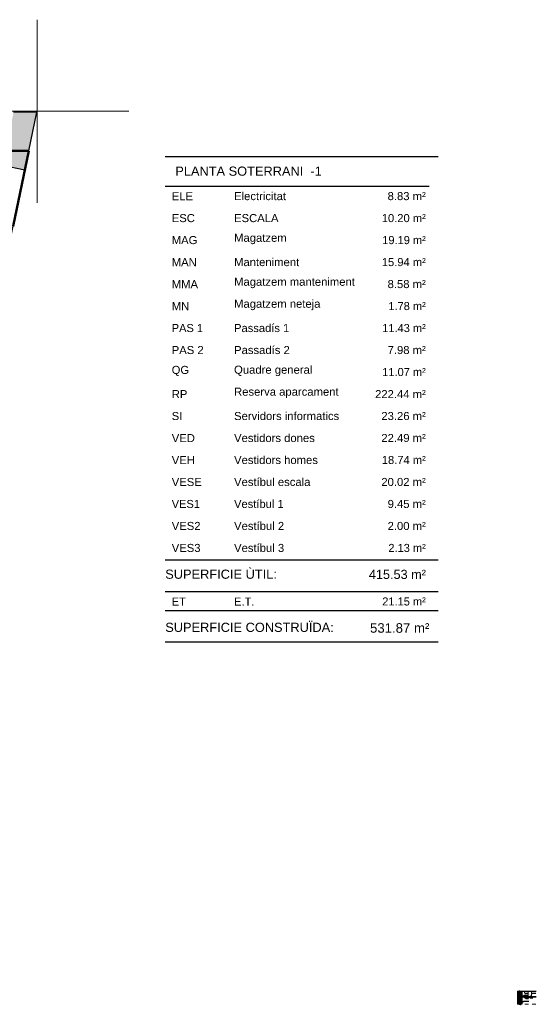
# Model space of a CAD drawing. Header units: metres. Extents: x -1 to 441, y -6 to 42.
# Tile 15 of 15: x 427 to 441, y 4 to 31. Entities that reach past the tile are written whole.
import ezdxf

# ---------------------------------------------------------------- set-up
doc = ezdxf.new("R2010")
doc.units = ezdxf.units.M
for name, pattern in [('CONTINUA', [0]), ('LINEA_11', [0.05, 0.04, -0.005, 0, -0.005]), ('PUNKT', [6.35, 0, -6.35])]:
    doc.linetypes.add(name, pattern=pattern)
for name, color, linetype, lineweight in [('3D PB MURS', 7, 'CONTINUA', 25), ('3D PB PILAR', 7, 'CONTINUA', 25), ('DETALL CEL RAS', 7, 'CONTINUA', 25), ('PB ESCALES 2D', 7, 'CONTINUA', 25), ('PS-1 RESUM LOCALS', 7, 'CONTINUA', 25)]:
    doc.layers.add(name, color=color, linetype=linetype, lineweight=lineweight)
doc.styles.add('ARIAL', font='arial.ttf')

msp = doc.modelspace()

# ---------------------------------------------------------------- hatches: boundary and pattern name
at = {"layer": '3D PB MURS', "linetype": 'CONTINUA', "lineweight": 18, "true_color": 0xa0a0a0, "transparency": 33554687}
msp.add_hatch(color=253, dxfattribs=at).paths.add_polyline_path([(426.847, 28.23), (426.544, 26.769), (427.151, 26.643), (427.48, 28.23)])
at = {"layer": 'DETALL CEL RAS', "linetype": 'CONTINUA', "lineweight": 25, "true_color": 0xbbd9bb, "transparency": 33554687}
for points in [[(440.596, 4.187), (440.611, 4.187), (440.611, 4.242), (440.596, 4.242)], [(440.611, 3.886), (440.611, 4.179), (440.596, 4.179), (440.596, 3.886)], [(440.611, 4.187), (440.626, 4.187), (440.626, 4.242), (440.611, 4.242)], [(440.626, 3.886), (440.626, 4.179), (440.611, 4.179), (440.611, 3.886)]]:
    msp.add_hatch(color=9, dxfattribs=at).paths.add_polyline_path(points)
at = {"layer": 'DETALL CEL RAS', "linetype": 'CONTINUA', "lineweight": 25, "true_color": 0xc4ffc4, "transparency": 33554687}
for points in [[(440.696, 4.187), (440.721, 4.187), (440.721, 4.242), (440.696, 4.242)], [(440.721, 3.886), (440.721, 4.179), (440.696, 4.179), (440.696, 3.886)], [(440.747, 4.1), (440.721, 4.1), (440.721, 4.087), (440.747, 4.087)], [(440.888, 4.1), (440.787, 4.1), (440.787, 4.088), (440.888, 4.088)]]:
    msp.add_hatch(color=254, dxfattribs=at).paths.add_polyline_path(points)
at = {"layer": 'DETALL CEL RAS', "linetype": 'CONTINUA', "lineweight": 25, "true_color": 0x4d50ff, "transparency": 33554687}
msp.add_hatch(color=173, dxfattribs=at).paths.add_polyline_path([(440.783, 4.089), (440.783, 4.098), (440.75, 4.098), (440.75, 4.089)])
at = {"layer": 'DETALL CEL RAS', "linetype": 'CONTINUA', "lineweight": 25, "transparency": 33554559}
h = msp.add_hatch(color=7, dxfattribs=at)
h.set_gradient(color1=(165, 139, 101), color2=(165, 139, 101), one_color=1)
h.paths.add_polyline_path([(440.93, 4.078), (440.93, 4.098), (440.894, 4.098), (440.894, 4.088), (440.902, 4.088), (440.903, 4.078)], flags=0)
h = msp.add_hatch(color=7, dxfattribs=at)
h.set_gradient(color1=(165, 139, 101), color2=(165, 139, 101), one_color=1)
h.paths.add_polyline_path([(440.974, 4.098), (440.938, 4.098), (440.938, 4.078), (440.965, 4.078), (440.966, 4.088), (440.974, 4.088)], flags=0)
h = msp.add_hatch(color=7, dxfattribs=at)
h.set_gradient(color1=(165, 139, 101), color2=(165, 139, 101), one_color=1)
h.paths.add_polyline_path([(440.983, 4.098), (440.983, 4.088), (440.991, 4.088), (440.991, 4.078), (441.108, 4.078), (441.108, 4.098)], flags=0)

# ---------------------------------------------------------------- linework, layer by layer
at = {"layer": '3D PB MURS', "color": 7, "linetype": 'CONTINUA', "lineweight": 25, "transparency": 33554687}
for p, q in [((427.48, 28.23), (426.847, 28.23)), ((427.151, 26.643), (427.48, 28.23)), ((427.151, 26.643), (426.544, 26.769)), ((426.638, 24.166), (427.151, 26.643)), ((426.638, 24.166), (427.151, 26.643))]:
    msp.add_line(p, q, dxfattribs=at)
at = {"layer": '3D PB PILAR', "color": 202, "linetype": 'CONTINUA', "lineweight": 50, "transparency": 33554687}
for p, q in [((427.262, 27.172), (422.536, 27.17)), ((426.834, 25.115), (427.262, 27.172))]:
    msp.add_line(p, q, dxfattribs=at)
at = {"layer": '3D PB PILAR', "color": 7, "linetype": 'CONTINUA', "lineweight": 25, "transparency": 33554687}
for p, q in [((427.151, 26.643), (426.544, 26.769)), ((426.834, 25.115), (427.151, 26.643))]:
    msp.add_line(p, q, dxfattribs=at)
at = {"layer": 'DETALL CEL RAS', "color": 7, "linetype": 'CONTINUA', "lineweight": 25, "transparency": 33554687}
for p, q in [((440.596, 4.242), (440.596, 4.187)), ((440.596, 4.242), (441.108, 4.242)), ((440.596, 4.179), (440.596, 3.886)), ((440.611, 4.242), (440.611, 4.187)), ((440.611, 4.179), (440.611, 3.886)), ((440.626, 4.242), (440.626, 4.187)), ((440.626, 4.179), (440.626, 3.886)), ((440.696, 4.242), (440.696, 3.886)), ((440.696, 4.187), (440.696, 4.241)), ((440.696, 3.886), (440.696, 4.179)), ((440.709, 4.187), (440.709, 4.242)), ((440.709, 3.886), (440.709, 4.179)), ((440.721, 4.187), (440.721, 4.242)), ((440.721, 3.886), (440.721, 4.179)), ((440.721, 4.116), (440.721, 4.1)), ((440.721, 4.116), (440.732, 4.116)), ((440.721, 4.1), (440.732, 4.1)), ((440.721, 4.1), (440.786, 4.1)), ((440.721, 4.087), (440.747, 4.087)), ((440.722, 4.116), (440.722, 4.101)), ((440.722, 4.115), (440.732, 4.115)), ((440.722, 4.101), (440.732, 4.101)), ((440.732, 4.116), (440.732, 4.115)), ((440.732, 4.115), (440.745, 4.115)), ((440.732, 4.1), (440.732, 4.101)), ((440.734, 4.087), (440.747, 4.087)), ((440.779, 4.1), (440.735, 4.1)), ((440.781, 4.138), (440.739, 4.103)), ((440.745, 4.1), (440.745, 4.116)), ((440.745, 4.116), (440.752, 4.116)), ((440.745, 4.1), (440.781, 4.1)), ((440.788, 4.087), (440.745, 4.087)), ((440.746, 4.101), (440.746, 4.115)), ((440.746, 4.115), (440.785, 4.115)), ((440.746, 4.101), (440.785, 4.101)), ((440.747, 4.087), (440.747, 4.1)), ((440.747, 4.1), (440.747, 4.087)), ((440.747, 4.087), (440.747, 4.09)), ((440.748, 4.1), (440.748, 4.087)), ((440.783, 4.089), (440.75, 4.089)), ((440.752, 4.116), (440.752, 4.115)), ((440.768, 4.094), (440.834, 4.041)), ((440.78, 4.101), (440.781, 4.138)), ((440.78, 4.116), (440.78, 4.115)), ((440.786, 4.116), (440.78, 4.116)), ((440.785, 4.115), (440.78, 4.115)), ((440.781, 4.138), (440.878, 4.138)), ((440.785, 4.101), (440.785, 4.115)), ((440.785, 4.101), (440.786, 4.101)), ((440.786, 4.1), (440.785, 4.1)), ((440.786, 4.1), (440.786, 4.116)), ((440.786, 4.1), (440.786, 4.087)), ((440.787, 4.088), (440.787, 4.1)), ((440.789, 4.091), (440.83, 4.057)), ((440.83, 4.057), (440.897, 4.057)), ((440.834, 4.041), (440.896, 4.041)), ((440.846, 4.074), (440.888, 4.074)), ((440.898, 4.087), (440.888, 4.074)), ((440.89, 4.102), (440.89, 4.087)), ((440.908, 4.089), (440.946, 4.059)), ((440.946, 4.06), (441.018, 4.06)), ((440.629, 3.983), (440.629, 3.997)), ((440.629, 3.963), (440.629, 3.979)), ((440.63, 3.998), (440.633, 3.998)), ((440.631, 3.962), (440.63, 3.962)), ((440.637, 3.963), (440.633, 3.963)), ((440.684, 3.962), (440.639, 3.962)), ((440.69, 3.963), (440.686, 3.963)), ((440.69, 4), (440.693, 4)), ((440.693, 3.962), (440.692, 3.962)), ((440.694, 3.999), (440.694, 3.983)), ((440.694, 3.979), (440.694, 3.963)), ((440.721, 3.94), (440.764, 3.97)), ((440.764, 3.97), (440.901, 3.97))]:
    msp.add_line(p, q, dxfattribs=at)
at = {"layer": 'DETALL CEL RAS', "color": 40, "linetype": 'LINEA_11', "lineweight": 18, "transparency": 33554687}
for p, q in [((440.596, 4.187), (441.108, 4.187)), ((440.596, 4.179), (441.108, 4.179)), ((440.93, 4.076), (440.93, 4.11)), ((440.938, 4.076), (440.938, 4.11)), ((440.596, 3.886), (441.108, 3.886))]:
    msp.add_line(p, q, dxfattribs=at)
at = {"layer": 'DETALL CEL RAS', "color": 7, "linetype": 'PUNKT', "lineweight": 25, "transparency": 33554687}
for p, q in [((440.633, 3.886), (440.633, 4.242)), ((440.637, 3.886), (440.637, 4.242)), ((440.686, 3.886), (440.686, 4.242)), ((440.689, 3.886), (440.689, 4.242))]:
    msp.add_line(p, q, dxfattribs=at)
at = {"layer": 'DETALL CEL RAS', "color": 202, "linetype": 'CONTINUA', "lineweight": 50, "transparency": 33554687}
for p, q in [((440.636, 4.242), (440.636, 3.886)), ((440.682, 4.227), (440.651, 4.237)), ((440.651, 4.215), (440.682, 4.226)), ((440.682, 4.204), (440.651, 4.214)), ((440.651, 4.193), (440.682, 4.203)), ((440.682, 4.182), (440.651, 4.192)), ((440.651, 4.17), (440.682, 4.181)), ((440.682, 4.159), (440.651, 4.169)), ((440.651, 4.148), (440.682, 4.158)), ((440.682, 4.137), (440.651, 4.147)), ((440.651, 4.125), (440.682, 4.136)), ((440.682, 4.114), (440.651, 4.124)), ((440.651, 4.103), (440.682, 4.113)), ((440.682, 4.092), (440.651, 4.102)), ((440.651, 4.08), (440.682, 4.091)), ((440.682, 4.069), (440.651, 4.079)), ((440.651, 4.058), (440.682, 4.068)), ((440.682, 4.047), (440.651, 4.057)), ((440.651, 4.035), (440.682, 4.046)), ((440.682, 4.024), (440.651, 4.034)), ((440.651, 4.013), (440.682, 4.023)), ((440.682, 4.002), (440.651, 4.012)), ((440.651, 3.99), (440.682, 4.001)), ((440.682, 3.979), (440.651, 3.989)), ((440.651, 3.968), (440.682, 3.978)), ((440.682, 3.957), (440.651, 3.967)), ((440.651, 3.945), (440.682, 3.956)), ((440.682, 3.934), (440.651, 3.944)), ((440.651, 3.923), (440.682, 3.933)), ((440.682, 3.912), (440.651, 3.922)), ((440.651, 3.9), (440.682, 3.911)), ((440.682, 3.889), (440.651, 3.899)), ((440.674, 3.886), (440.682, 3.888))]:
    msp.add_line(p, q, dxfattribs=at)
at = {"layer": 'DETALL CEL RAS', "color": 40, "linetype": 'CONTINUA', "lineweight": 18, "transparency": 33554687}
for p, q in [((440.696, 4.187), (440.696, 4.242)), ((440.696, 3.888), (440.696, 4.179)), ((440.786, 4.187), (440.786, 4.229)), ((440.878, 4.087), (440.902, 4.087)), ((440.89, 4.187), (440.89, 4.229)), ((440.89, 4.087), (440.89, 4.179)), ((440.966, 4.087), (440.99, 4.087)), ((440.978, 4.187), (440.978, 4.229)), ((440.978, 4.087), (440.978, 4.179))]:
    msp.add_line(p, q, dxfattribs=at)
at = {"layer": 'DETALL CEL RAS', "color": 52, "linetype": 'CONTINUA', "lineweight": 13, "transparency": 33554687}
msp.add_line((440.753, 4.087), (440.753, 4.107), dxfattribs=at)
at = {"layer": 'DETALL CEL RAS', "color": 7, "linetype": 'CONTINUA', "lineweight": 25, "transparency": 33554687}
for points in [[(440.785, 4.086), (440.745, 4.086), (440.745, 4.087)], [(440.783, 4.089), (440.783, 4.098), (440.75, 4.098), (440.75, 4.089)], [(440.785, 4.086), (440.788, 4.086), (440.788, 4.087)], [(440.787, 4.088), (440.888, 4.088), (440.888, 4.1), (440.787, 4.1)], [(440.93, 4.078), (440.903, 4.078), (440.902, 4.088), (440.894, 4.088), (440.894, 4.098), (440.93, 4.098)], [(440.938, 4.078), (440.965, 4.078), (440.966, 4.088), (440.974, 4.088), (440.974, 4.098), (440.938, 4.098)], [(441.108, 4.078), (440.991, 4.078), (440.991, 4.088), (440.983, 4.088), (440.983, 4.098), (441.108, 4.098)]]:
    msp.add_lwpolyline(points, dxfattribs=at)
msp.add_lwpolyline([(440.748, 4.087), (440.748, 4.087)], close=True, dxfattribs=at)
at = {"layer": 'DETALL CEL RAS', "color": 40, "linetype": 'CONTINUA', "lineweight": 18, "transparency": 33554687}
for points in [[(440.784, 4.229), (440.784, 4.239), (440.786, 4.241), (440.789, 4.239), (440.789, 4.229), (440.784, 4.229)], [(440.887, 4.229), (440.887, 4.239), (440.89, 4.241), (440.892, 4.239), (440.892, 4.229), (440.887, 4.229)], [(440.976, 4.229), (440.976, 4.239), (440.978, 4.241), (440.981, 4.239), (440.981, 4.229), (440.976, 4.229)]]:
    msp.add_lwpolyline(points, close=True, dxfattribs=at)
at = {"layer": 'DETALL CEL RAS', "color": 202, "linetype": 'CONTINUA', "lineweight": 50, "transparency": 33554687}
for centre, start, end in [((440.648, 4.226), 75, 284.9999), ((440.648, 4.204), 75, 284.9999), ((440.648, 4.181), 75, 284.9999), ((440.648, 4.159), 75, 284.9999), ((440.648, 4.136), 75, 284.9999), ((440.648, 4.114), 75, 284.9999), ((440.648, 4.091), 75, 284.9999), ((440.648, 4.069), 75, 284.9999), ((440.648, 4.046), 75, 284.9999), ((440.648, 4.024), 75, 284.9999), ((440.685, 4.237), 255, 360), ((440.685, 4.215), 360, 105), ((440.685, 4.215), 255, 360), ((440.685, 4.192), 360, 105), ((440.685, 4.192), 255, 360), ((440.685, 4.17), 360, 105), ((440.685, 4.17), 255, 360), ((440.685, 4.147), 360, 105), ((440.685, 4.147), 255, 360), ((440.685, 4.125), 360, 105), ((440.685, 4.125), 255, 360), ((440.685, 4.102), 360, 105), ((440.685, 4.102), 255, 360), ((440.685, 4.08), 360, 105), ((440.685, 4.08), 255, 360), ((440.685, 4.057), 360, 105), ((440.685, 4.057), 255, 360), ((440.685, 4.035), 360, 105), ((440.685, 4.035), 255, 360), ((440.648, 4.001), 75, 284.9999), ((440.648, 3.979), 75, 284.9999), ((440.648, 3.956), 75, 284.9999), ((440.648, 3.934), 75, 284.9999), ((440.648, 3.911), 75, 284.9999), ((440.648, 3.889), 75, 195.2726), ((440.685, 4.012), 360, 105), ((440.685, 4.012), 255, 360), ((440.685, 3.99), 360, 105), ((440.685, 3.99), 255, 360), ((440.685, 3.967), 360, 105), ((440.685, 3.967), 255, 360), ((440.685, 3.945), 360, 105), ((440.685, 3.945), 255, 360), ((440.685, 3.922), 360, 105), ((440.685, 3.922), 255, 360), ((440.685, 3.9), 360, 105), ((440.685, 3.9), 255, 360), ((440.685, 3.877), 47.4417, 105)]:
    msp.add_arc(centre, 0.0113, start, end, dxfattribs=at)
at = {"layer": 'DETALL CEL RAS', "color": 7, "linetype": 'CONTINUA', "lineweight": 25, "transparency": 33554687}
for centre, start_param, end_param in [((440.63, 3.997), 0, 1.570796), ((440.63, 3.983), 1.570796, 2.617994), ((440.629, 3.981), 3.665191, 5.759587), ((440.63, 3.979), 0.523599, 1.570796), ((440.63, 3.963), 1.570796, 3.141593), ((440.631, 3.963), 3.141593, 4.112198), ((440.633, 3.962), 0, 0.970605), ((440.637, 3.962), 5.31258, 6.283185), ((440.639, 3.963), 2.170988, 3.141593), ((440.684, 3.963), 3.141593, 4.112198), ((440.686, 3.962), 0, 0.970605), ((440.69, 3.962), 5.31258, 6.283185), ((440.692, 3.963), 2.170988, 3.141593), ((440.693, 3.999), 4.712389, 6.283185), ((440.694, 3.981), 0.523599, 2.617994), ((440.693, 3.963), 3.141593, 4.712389), ((440.693, 3.983), 3.665191, 4.712389), ((440.693, 3.979), 4.712389, 5.759587)]:
    msp.add_ellipse(centre, major_axis=(0, 0.00125), ratio=0.985993, start_param=start_param, end_param=end_param, dxfattribs=at)
at = {"layer": 'PB ESCALES 2D', "color": 52, "linetype": 'CONTINUA', "lineweight": 13, "transparency": 33554687}
for p, q in [((427.486, 30.752), (427.486, 25.752)), ((424.986, 28.252), (429.986, 28.252))]:
    msp.add_line(p, q, dxfattribs=at)
at = {"layer": 'PS-1 RESUM LOCALS', "color": 7, "linetype": 'CONTINUA', "lineweight": 25, "transparency": 33554687}
for p, q in [((438.434, 27.009), (430.984, 27.009)), ((430.984, 26.209), (438.184, 26.209)), ((430.984, 16.009), (438.434, 16.009)), ((430.984, 15.148), (438.434, 15.148)), ((430.984, 14.629), (438.434, 14.629)), ((430.984, 13.779), (438.434, 13.779))]:
    msp.add_line(p, q, dxfattribs=at)

# ---------------------------------------------------------------- texts
at = {"layer": 'DETALL CEL RAS', "color": 7, "linetype": 'CONTINUA', "lineweight": 25, "transparency": 33554687, "insert": (440.782, 4.161), "char_height": 0.01, "width": 0.25001, "attachment_point": 1, "line_spacing_factor": 1.204819, "style": 'ARIAL'}
msp.add_mtext('\\A1;{\\fArial|i0|b0;\\H0.010000;\\W1.000000;\\C7;Estructura galvanitzada de falç sostre,}\\P{\\fArial|i0|b0;\\H0.010000;\\W1.000000;\\C7;per subjecció de lluminària led}\\P', dxfattribs=at)
at = {"layer": 'DETALL CEL RAS', "color": 7, "linetype": 'CONTINUA', "lineweight": 25, "transparency": 33554687, "char_height": 0.01, "attachment_point": 7, "style": 'ARIAL'}
for s, insert, width in [('\\W1.00;Cel ras de cartró guix', (440.831, 4.058), 0.13835), ('\\W1.01;Lluminària LED', (440.834, 4.042), 0.10119), ('\\W1.00;Guia vista T24 ', (440.846, 4.075), 0.09917), ('\\W1.00;Cel ras registrable', (440.946, 4.061), 0.11902), ('\\W1.00;Envà T1 de cartró guix .', (440.764, 3.97), 0.15365)]:
    msp.add_mtext(s, dxfattribs=dict(at, insert=insert, width=width))
at = {"layer": 'PS-1 RESUM LOCALS', "color": 7, "linetype": 'CONTINUA', "lineweight": 25, "transparency": 33554687, "style": 'ARIAL'}
for s, insert, char_height, width, attachment_point in [('\\W1.00; PLANTA SOTERRANI  -1', (431.161, 26.744), 0.25, 4.22446, 1), ('\\W1.00;Electricitat', (432.862, 25.825), 0.22, 1.53281, 7), ('\\W1.00;    8.83 m²', (438.093, 25.825), 0.22, 1.49198, 9), ('\\W1.00;ELE', (431.161, 25.825), 0.22, 0.69277, 7), ('\\W1.00;ESC', (431.161, 25.225), 0.22, 0.74418, 7), ('\\W1.00;ESCALA', (432.862, 25.225), 0.22, 1.32744, 7), ('\\W0.99;    10.20 m²', (438.093, 25.225), 0.22, 1.66328, 9), ('\\W1.00;MAG', (431.161, 24.625), 0.22, 0.80986, 7), ('\\W1.00;Magatzem', (432.862, 24.625), 0.22, 1.55122, 7), ('\\W0.98;   19.19 m²', (438.093, 24.625), 0.22, 1.57773, 9), ('\\W1.00;MAN', (431.161, 24.025), 0.22, 0.79557, 7), ('\\W1.00;Manteniment', (432.862, 24.025), 0.22, 1.89602, 7), ('\\W0.99;   15.94 m²', (438.093, 24.025), 0.22, 1.57895, 9), ('\\W1.00;Magatzem manteniment', (432.862, 23.425), 0.22, 3.42136, 7), ('\\W1.00;MMA', (431.161, 23.425), 0.22, 0.82841, 7), ('\\W1.00;    8.58 m²', (438.093, 23.425), 0.22, 1.49198, 9), ('\\W1.00;MN', (431.161, 22.825), 0.22, 0.59012, 7), ('\\W1.00;Magatzem neteja', (432.862, 22.825), 0.22, 2.47903, 7), ('\\W0.98;    1.78 m²', (438.093, 22.825), 0.22, 1.49067, 9), ('\\W0.98;PAS 1', (431.161, 22.225), 0.22, 0.98035, 7), ('\\W0.99;Passadís 1', (432.862, 22.225), 0.22, 1.63424, 7), ('\\W0.98;   11.43 m²', (438.093, 22.225), 0.22, 1.57773, 9), ('\\W1.00;PAS 2', (431.161, 21.625), 0.22, 0.98242, 7), ('\\W1.00;Passadís 2', (432.862, 21.625), 0.22, 1.63544, 7), ('\\W1.00;    7.98 m²', (438.093, 21.625), 0.22, 1.49198, 9), ('\\W0.99;QG', (431.161, 21.025), 0.22, 0.58558, 7), ('\\W1.00;Quadre general', (432.862, 21.025), 0.22, 2.25916, 7), ('\\W0.98;   11.07 m²', (438.093, 21.025), 0.22, 1.57773, 9), ('\\W1.00;  222.44 m²', (438.093, 20.425), 0.22, 1.66837, 9), ('\\W1.00;RP', (431.161, 20.425), 0.22, 0.53868, 7), ('\\W1.00;Reserva aparcament', (432.862, 20.425), 0.22, 2.97777, 7), ('\\W0.99;SI', (431.161, 19.825), 0.22, 0.39816, 7), ('\\W1.00;Servidors informatics', (432.862, 19.825), 0.22, 2.99236, 7), ('\\W1.00;   23.26 m²', (438.093, 19.825), 0.22, 1.58018, 9), ('\\W1.00;VED', (431.161, 19.225), 0.22, 0.74418, 7), ('\\W1.00;Vestidors dones', (432.862, 19.225), 0.22, 2.32504, 7), ('\\W1.00;   22.49 m²', (438.093, 19.225), 0.22, 1.58018, 9), ('\\W1.00;VEH', (431.161, 18.625), 0.22, 0.74418, 7), ('\\W1.00;Vestidors homes', (432.862, 18.625), 0.22, 2.40932, 7), ('\\W0.99;   18.74 m²', (438.093, 18.625), 0.22, 1.57895, 9), ('\\W1.00;Vestíbul escala', (432.862, 18.025), 0.22, 2.20399, 7), ('\\W1.00;   20.02 m²', (438.093, 18.025), 0.22, 1.58018, 9), ('\\W1.00;VESE', (431.161, 18.025), 0.22, 0.93107, 7), ('\\W0.98;VES1', (431.161, 17.425), 0.22, 0.89592, 7), ('\\W0.99;Vestíbul 1', (432.862, 17.425), 0.22, 1.4801, 7), ('\\W1.00;    9.45 m²', (438.093, 17.425), 0.22, 1.49198, 9), ('\\W1.00;VES2', (431.161, 16.825), 0.22, 0.89821, 7), ('\\W1.00;Vestíbul 2', (432.862, 16.825), 0.22, 1.48143, 7), ('\\W1.00;    2.00 m²', (438.093, 16.825), 0.22, 1.49198, 9), ('\\W1.00;VES3', (431.161, 16.225), 0.22, 0.89821, 7), ('\\W1.00;Vestíbul 3', (432.862, 16.225), 0.22, 1.48143, 7), ('\\W0.98;    2.13 m²', (438.093, 16.225), 0.22, 1.49067, 9), ('\\W1.00;SUPERFICIE ÙTIL: ', (430.984, 15.747), 0.25, 3.27077, 1), ('\\W0.99;  415.53 m²', (436.348, 15.741), 0.25, 1.89454, 1), ('\\W0.99;ET', (431.161, 14.765), 0.22, 0.50131, 7), ('\\W0.99;E.T.', (432.862, 14.765), 0.22, 0.66987, 7), ('\\W0.98;   21.15 m²', (438.093, 14.765), 0.22, 1.57773, 9), ('\\W1.00;SUPERFICIE CONSTRUÏDA: ', (430.984, 14.297), 0.25, 4.82929, 1), ('\\W0.99;531.87 m²', (438.19, 14.021), 0.26, 1.77102, 9)]:
    msp.add_mtext(s, dxfattribs=dict(at, insert=insert, char_height=char_height, width=width, attachment_point=attachment_point))

doc.saveas('drawing.dxf')
